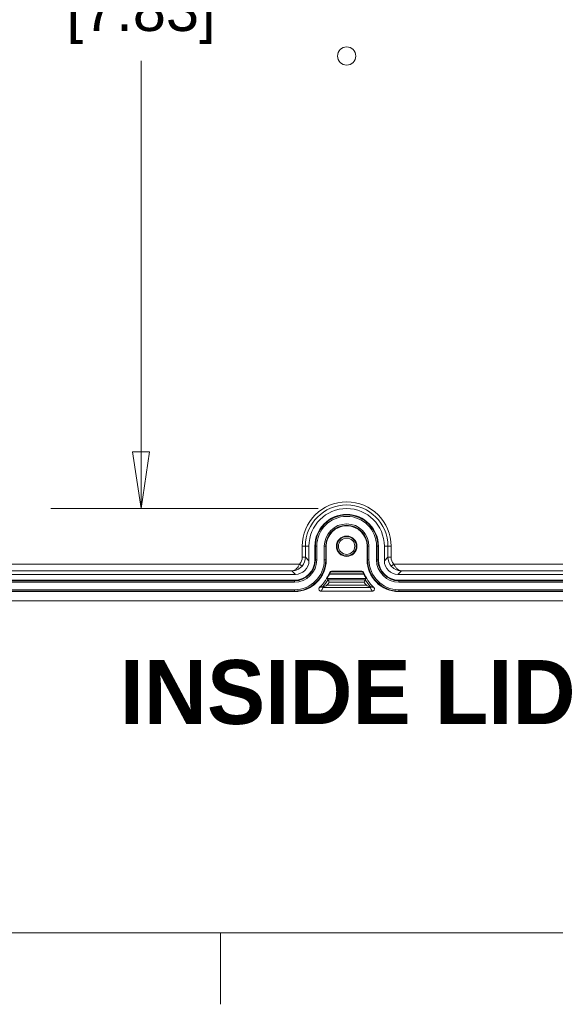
# Model space of a CAD drawing. Header units: millimetres. Extents: x 32 to 1714, y 32 to 1317.
# Tile 13 of 28: x 829 to 947, y 32 to 248. Entities that reach past the tile are written whole.
import ezdxf

# ---------------------------------------------------------------- set-up
doc = ezdxf.new("R2010")
doc.units = ezdxf.units.MM
doc.header["$LTSCALE"] = 6.25
for name, color, linetype, lineweight in [('Dimension (ANSI)', 7, 'Continuous', 9), ('Sketch Geometry (ANSI)', 7, 'Continuous', 9), ('Symbol (ANSI)', 7, 'Continuous', 9), ('Visible (ANSI)', 7, 'Continuous', 9), ('Visible Narrow (ANSI)', 7, 'Continuous', 9)]:
    doc.layers.add(name, color=color, linetype=linetype, lineweight=lineweight)
doc.styles.add('Label Text (ANSI)', font='arialbd.ttf')
doc.styles.add('Note Text (ANSI)', font='arial.ttf')
doc.dimstyles.new('Default - mm_inch (ANSI)', dxfattribs={"dimscale": 6.25, "dimtxt": 1.5, "dimasz": 2, "dimexe": 3.175, "dimexo": 1, "dimgap": 0.8, "dimtad": 0, "dimtih": 1, "dimtoh": 1, "dimrnd": 1e-08, "dimzin": 4, "dimdsep": 46, "dimtxsty": 'Note Text (ANSI)', "dimblk": 'Filled-1', "dimcen": 0.09, "dimdle": 10, "dimclrd": 256, "dimclre": 256, "dimclrt": 256, "dimadec": 1, "dimazin": 0, "dimtfac": 1.333333, "dimtofl": 0, "dimtmove": 0, "dimatfit": 3, "dimfxl": 1, "dimtolj": 1, "dimtzin": 0, "dimlwd": -1, "dimlwe": -1, "dimarcsym": 0})

# ---------------------------------------------------------------- blocks, each defined once
blk = doc.blocks.new('Borders Default Border')
at = {"layer": 'Sketch Geometry (ANSI)'}
blk.add_line((139.7, 7.62), (139.7, 5.104), dxfattribs=at)
at = {"layer": 'Sketch Geometry (ANSI)', "flags": 128}
blk.add_lwpolyline([(7.62, 7.62), (7.62, 208.28), (271.78, 208.28), (271.78, 7.62), (7.62, 7.62)], dxfattribs=at)
blk = doc.blocks.new('Filled-1')
at = {"color": 0}
for p, q in [((0, 0), (-1, 0.15)), ((-1, 0.15), (-1, -0.15)), ((-1, 0), (0, 0)), ((-1, -0.15), (0, 0))]:
    blk.add_line(p, q, dxfattribs=at)
at = {"color": 0, "flags": 128}
blk.add_lwpolyline([(-1, -0.15), (0, 0), (-1, 0.15), (-1, -0.15)], dxfattribs=at)
at = {"color": 0}
blk.add_solid([(-1, -0.15), (0, 0), (-1, 0.15), (-1, -0.15)], dxfattribs=at)
blk = doc.blocks.new('*D33')
at = {"layer": 'Defpoints', "color": 0, "transparency": 16777216}
for p in [(900.87, 339.83), (855.7, 140.88), (900.87, 140.88)]:
    blk.add_point(p, dxfattribs=at)
at = {"layer": 'Dimension (ANSI)', "transparency": 16777216}
for p, q in [((894.62, 339.83), (835.85, 339.83)), ((855.7, 327.33), (855.7, 280.92)), ((855.7, 153.38), (855.7, 239.33)), ((894.62, 140.88), (835.85, 140.88))]:
    blk.add_line(p, q, dxfattribs=at)
at = {"layer": 'Dimension (ANSI)', "transparency": 16777216, "xscale": 12.5, "yscale": 12.5, "zscale": 12.5}
for p, rotation in [((855.7, 339.83), 90), ((855.7, 140.88), 270)]:
    blk.add_blockref('Filled-1', p, dxfattribs=dict(at, rotation=rotation))
at = {"layer": 'Dimension (ANSI)', "transparency": 16777216, "char_height": 9.375, "attachment_point": 5, "style": 'Note Text (ANSI)'}
for s, insert in [('\\A1; 198.95', (855.7, 269.92)), ('\\A1;[7.83]', (855.7, 249.12))]:
    blk.add_mtext(s, dxfattribs=dict(at, insert=insert))

msp = doc.modelspace()

# ---------------------------------------------------------------- linework, layer by layer
at = {"layer": 'Visible (ANSI)'}
for p, q in [((892.591, 132.5969), (892.591, 129.4037)), ((893.8881, 129.6037), (893.8881, 132.5969)), ((896.3825, 132.5969), (896.3825, 129.6037)), ((905.3622, 129.6037), (905.3622, 132.5969)), ((907.8566, 132.5969), (907.8566, 129.6037)), ((909.1537, 129.4037), (909.1537, 132.5969)), ((889.5982, 126.4109), (775.6596, 126.4109)), ((897.5462, 127.1093), (904.1984, 127.1093)), ((1026.0851, 126.4109), (912.1465, 126.4109)), ((775.959, 125.1138), (889.3982, 125.1138)), ((912.3465, 125.1138), (1025.7856, 125.1138)), ((889.3982, 122.6194), (775.959, 122.6194)), ((906.4671, 122.7192), (895.2776, 122.7192)), ((1025.7856, 122.6194), (912.3465, 122.6194)), ((1042.554, 120.6239), (759.1906, 120.6239))]:
    msp.add_line(p, q, dxfattribs=at)
for radius in [2.2449, 2.1213, 1.7959]:
    msp.add_circle((900.8723, 132.5969), radius, dxfattribs=at)
for centre, radius, start, end in [((900.8723, 132.5969), 8.2813, 0, 180), ((900.8723, 132.5969), 6.9843, 0, 180), ((900.8723, 132.5969), 4.4899, 0, 180), ((889.3982, 129.6037), 6.9843, 270, 0), ((889.3982, 129.6037), 4.4899, 270, 0), ((912.3465, 129.6037), 6.9843, 180, 270), ((912.3465, 129.6037), 4.4899, 180, 270), ((889.3982, 129.6037), 8.1815, 312.635968, 339.828729), ((897.5462, 126.6104), 0.4989, 90, 159.828729), ((889.3982, 129.6037), 8.2947, 337.941525, 338.03841), ((904.1984, 126.6104), 0.4989, 20.171271, 90), ((912.3465, 129.6037), 8.2947, 201.96159, 202.058475), ((912.3465, 129.6037), 8.1816, 200.171271, 227.364032)]:
    msp.add_arc(centre, radius, start, end, dxfattribs=at)
for centre, major_axis in [((889.5973, 129.4046), (2.1172, -2.1172)), ((912.1474, 129.4046), (-2.1172, -2.1172))]:
    msp.add_ellipse(centre, major_axis=major_axis, ratio=0.99969546, start_param=5.49793944, end_param=7.06843118, dxfattribs=at)
for points, knots in [([(896.6114, 125.4909), (896.6108, 125.4919), (896.6243, 125.5175), (896.6767, 125.6161), (896.7158, 125.6895), (896.804, 125.8623), (896.8605, 125.9767), (896.9756, 126.2261), (897.0341, 126.361), (897.0858, 126.4886)], [0.000440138, 0.000440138, 0.000440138, 0.000440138, 0.037627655, 0.037627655, 0.075255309, 0.075255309, 0.116934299, 0.116934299, 0.158260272, 0.158260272, 0.158260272, 0.158260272]), ([(897.091, 126.5016), (897.1156, 126.5624), (897.141, 126.6279), (897.1706, 126.7077), (897.1773, 126.726), (897.1837, 126.7436)], [0.2357563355, 0.2357563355, 0.2357563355, 0.2357563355, 0.2554505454, 0.2554505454, 0.2614700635, 0.2614700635, 0.2614700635, 0.2614700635]), ([(897.1837, 126.7436), (897.1849, 126.7469), (897.1861, 126.7502), (897.2046, 126.7973), (897.2292, 126.8354), (897.293, 126.9095), (897.3408, 126.9442), (897.4425, 126.9894), (897.4965, 126.9999), (897.5462, 127.0004)], [0.208771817, 0.208771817, 0.208771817, 0.208771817, 0.2098912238, 0.2098912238, 0.2250994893, 0.2250994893, 0.2476719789, 0.2476719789, 0.2702444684, 0.2702444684, 0.2702444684, 0.2702444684]), ([(904.1984, 127.0004), (904.2482, 126.9999), (904.3021, 126.9894), (904.4039, 126.9442), (904.4516, 126.9095), (904.5155, 126.8354), (904.54, 126.7973), (904.5586, 126.7502), (904.5598, 126.7469), (904.561, 126.7436)], [0, 0, 0, 0, 0.0225724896, 0.0225724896, 0.0451449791, 0.0451449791, 0.0603532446, 0.0603532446, 0.0614726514, 0.0614726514, 0.0614726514, 0.0614726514]), ([(904.561, 126.7436), (904.5674, 126.726), (904.5741, 126.7077), (904.6037, 126.6279), (904.6291, 126.5624), (904.6536, 126.5016)], [0.0519662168, 0.0519662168, 0.0519662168, 0.0519662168, 0.0579857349, 0.0579857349, 0.0776799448, 0.0776799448, 0.0776799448, 0.0776799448]), ([(904.6589, 126.4886), (904.7106, 126.361), (904.769, 126.2261), (904.8842, 125.9767), (904.9407, 125.8623), (905.0289, 125.6895), (905.0679, 125.6161), (905.1204, 125.5175), (905.1339, 125.4919), (905.1332, 125.4909)], [0.46969976, 0.46969976, 0.46969976, 0.46969976, 0.511025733, 0.511025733, 0.552704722, 0.552704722, 0.590332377, 0.590332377, 0.627519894, 0.627519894, 0.627519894, 0.627519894]), ([(894.9399, 123.5847), (894.8919, 123.5405), (894.853, 123.4874), (894.7977, 123.3685), (894.7821, 123.3039), (894.7767, 123.1722), (894.7871, 123.1063), (894.8324, 122.9842), (894.8662, 122.9289), (894.9513, 122.8358), (895.0012, 122.7982), (895.093, 122.7528), (895.1314, 122.7394), (895.206, 122.7231), (895.2418, 122.7192), (895.2776, 122.7192)], [0, 0, 0, 0, 0.019616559, 0.019616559, 0.03940992, 0.03940992, 0.059262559, 0.059262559, 0.078574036, 0.078574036, 0.097191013, 0.097191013, 0.109372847, 0.109372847, 0.120152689, 0.120152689, 0.120152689, 0.120152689]), ([(895.5912, 123.576), (895.5856, 123.5879), (895.5823, 123.6007), (895.5801, 123.6399), (895.5891, 123.6653), (895.6066, 123.6847), (895.6068, 123.6849), (895.607, 123.6852)], [-0.0289798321, -0.0289798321, -0.0289798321, -0.0289798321, -0.0193309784, -0.0193309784, 0, 0, 0.0002131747, 0.0002131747, 0.0002131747, 0.0002131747]), ([(895.5912, 123.576), (895.6498, 123.6008), (895.7229, 123.632), (896.0117, 123.7582), (896.2765, 123.8789), (896.544, 124.0092), (896.5454, 124.0099), (896.5468, 124.0106)], [-0.125718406, -0.125718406, -0.125718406, -0.125718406, -0.089016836, -0.089016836, 0, 0, 0.000459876, 0.000459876, 0.000459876, 0.000459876]), ([(895.6813, 123.5118), (895.681, 123.5118), (895.6808, 123.5118), (895.6563, 123.513), (895.6332, 123.5229), (895.6049, 123.5501), (895.5967, 123.5624), (895.5912, 123.576)], [-0.0283344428, -0.0283344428, -0.0283344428, -0.0283344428, -0.0282288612, -0.0282288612, -0.0193584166, -0.0193584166, -0.0140855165, -0.0140855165, -0.0140855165, -0.0140855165]), ([(897.0475, 124.7176), (897.0469, 124.7187), (897.0463, 124.7197), (897.0055, 124.7942), (896.9651, 124.8674), (896.8938, 124.9954), (896.8627, 125.051), (896.8146, 125.1363), (896.7967, 125.1679), (896.7748, 125.2065), (896.7694, 125.216), (896.7691, 125.2165)], [-0.1689592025, -0.1689592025, -0.1689592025, -0.1689592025, -0.1685990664, -0.1685990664, -0.1434423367, -0.1434423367, -0.1207949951, -0.1207949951, -0.101302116, -0.101302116, -0.0847357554, -0.0847357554, -0.0847357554, -0.0847357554]), ([(904.6972, 124.7176), (904.6978, 124.7187), (904.6983, 124.7197), (904.7392, 124.7942), (904.7796, 124.8674), (904.8508, 124.9954), (904.882, 125.051), (904.9301, 125.1363), (904.948, 125.1679), (904.9699, 125.2065), (904.9753, 125.216), (904.9755, 125.2165)], [-0.000360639, -0.000360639, -0.000360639, -0.000360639, 0, 0, 0.0251918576, 0.0251918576, 0.047870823, 0.047870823, 0.0673909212, 0.0673909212, 0.0839804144, 0.0839804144, 0.0839804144, 0.0839804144]), ([(905.1979, 124.0106), (905.1992, 124.0099), (905.2006, 124.0092), (905.4668, 123.8796), (905.7303, 123.7593), (906.02, 123.6327), (906.0941, 123.6011), (906.1534, 123.576)], [-0.0799855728, -0.0799855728, -0.0799855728, -0.0799855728, -0.0796987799, -0.0796987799, -0.0244511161, -0.0244511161, -0.0013018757, -0.0013018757, -0.0013018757, -0.0013018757]), ([(906.1534, 123.576), (906.1487, 123.5641), (906.1417, 123.5532), (906.1148, 123.5244), (906.0901, 123.5131), (906.0639, 123.5118), (906.0636, 123.5118), (906.0633, 123.5118)], [-0.0284698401, -0.0284698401, -0.0284698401, -0.0284698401, -0.0191642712, -0.0191642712, 0, 0, 0.0002123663, 0.0002123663, 0.0002123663, 0.0002123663]), ([(906.1377, 123.6852), (906.1378, 123.6849), (906.138, 123.6847), (906.1543, 123.6666), (906.1633, 123.6433), (906.1632, 123.6041), (906.1599, 123.5895), (906.1534, 123.576)], [-0.0283132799, -0.0283132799, -0.0283132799, -0.0283132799, -0.0282076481, -0.0282076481, -0.0192820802, -0.0192820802, -0.0138586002, -0.0138586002, -0.0138586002, -0.0138586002]), ([(906.4671, 122.7192), (906.5323, 122.7192), (906.5969, 122.732), (906.718, 122.782), (906.7733, 122.8189), (906.8665, 122.9121), (906.9034, 122.9677), (906.9528, 123.0882), (906.9655, 123.1518), (906.9659, 123.2779), (906.9546, 123.3393), (906.9178, 123.4349), (906.8987, 123.4708), (906.8548, 123.5334), (906.8312, 123.5605), (906.8048, 123.5847)], [0, 0, 0, 0, 0.019613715, 0.019613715, 0.039404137, 0.039404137, 0.059255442, 0.059255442, 0.078567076, 0.078567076, 0.09718614, 0.09718614, 0.109370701, 0.109370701, 0.120152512, 0.120152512, 0.120152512, 0.120152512])]:
    msp.add_open_spline(points, degree=3, knots=knots, dxfattribs=at)
for points in [[(896.7691, 125.2165), (896.6903, 125.3551), (896.6114, 125.4909)], [(905.1332, 125.4909), (905.0544, 125.3551), (904.9755, 125.2165)]]:
    msp.add_open_spline(points, degree=2, dxfattribs=at)
at = {"layer": 'Visible Narrow (ANSI)'}
for p, q in [((891.1035, 132.5969), (891.1035, 130.1928)), ((891.1035, 132.5969), (891.8019, 132.5969)), ((891.8019, 130.1928), (891.8019, 132.5969)), ((892.591, 132.5969), (891.8019, 132.5969)), ((893.8881, 132.5969), (894.0063, 132.5969)), ((894.0063, 132.5969), (894.0063, 129.6037)), ((894.3053, 132.5969), (894.0063, 132.5969)), ((894.3053, 129.6037), (894.3053, 132.5969)), ((896.2643, 132.5969), (895.9652, 132.5969)), ((895.9652, 132.5969), (895.9652, 129.6037)), ((896.2643, 129.6037), (896.2643, 132.5969)), ((896.3825, 132.5969), (896.2643, 132.5969)), ((905.3622, 132.5969), (905.4804, 132.5969)), ((905.4804, 132.5969), (905.4804, 129.6037)), ((905.4804, 132.5969), (905.7794, 132.5969)), ((905.7794, 129.6037), (905.7794, 132.5969)), ((907.4394, 132.5969), (907.7384, 132.5969)), ((907.4394, 132.5969), (907.4394, 129.6037)), ((907.8566, 132.5969), (907.7384, 132.5969)), ((907.7384, 129.6037), (907.7384, 132.5969)), ((909.1537, 132.5969), (909.9428, 132.5969)), ((910.6411, 132.5969), (909.9428, 132.5969)), ((909.9428, 132.5969), (909.9428, 130.1928)), ((910.6411, 130.1928), (910.6411, 132.5969)), ((891.1035, 130.1928), (891.8019, 130.1928)), ((892.591, 129.4037), (891.8019, 130.1928)), ((909.9428, 130.1928), (909.1537, 129.4037)), ((910.6411, 130.1928), (909.9428, 130.1928)), ((890.5366, 128.6827), (775.5553, 128.6827)), ((890.5366, 128.6827), (891.0623, 128.2232)), ((893.8881, 129.6037), (894.0063, 129.6037)), ((894.3053, 129.6037), (894.0063, 129.6037)), ((896.2643, 129.6037), (895.9652, 129.6037)), ((896.3825, 129.6037), (896.2643, 129.6037)), ((905.3622, 129.6037), (905.4804, 129.6037)), ((905.4804, 129.6037), (905.7794, 129.6037)), ((907.4394, 129.6037), (907.7384, 129.6037)), ((907.8566, 129.6037), (907.7384, 129.6037)), ((911.208, 128.6827), (910.6823, 128.2232)), ((1026.1894, 128.6827), (911.208, 128.6827)), ((776.0473, 127.1863), (888.8228, 127.1863)), ((888.8228, 127.1863), (889.5982, 126.4109)), ((897.078, 126.7825), (897.1837, 126.7436)), ((904.6589, 126.4886), (897.0858, 126.4886)), ((897.091, 126.5016), (904.6536, 126.5016)), ((897.5462, 127.0004), (897.5462, 127.1093)), ((904.1984, 127.0004), (897.5462, 127.0004)), ((904.1984, 127.1093), (904.1984, 127.0004)), ((904.561, 126.7436), (904.6667, 126.7825)), ((912.1465, 126.4109), (912.9219, 127.1863)), ((912.9219, 127.1863), (1025.6974, 127.1863)), ((889.3982, 124.9956), (775.959, 124.9956)), ((775.959, 124.6966), (889.3982, 124.6966)), ((889.3982, 125.1138), (889.3982, 124.9956)), ((889.3982, 124.6966), (889.3982, 124.9956)), ((895.6813, 123.5118), (906.0633, 123.5118)), ((905.1979, 124.0106), (896.5468, 124.0106)), ((896.6114, 125.4909), (905.1332, 125.4909)), ((904.9755, 125.2165), (896.7691, 125.2165)), ((897.0475, 124.7176), (904.6972, 124.7176)), ((912.3465, 125.1138), (912.3465, 124.9956)), ((1025.7856, 124.9956), (912.3465, 124.9956)), ((912.3465, 124.6966), (912.3465, 124.9956)), ((912.3465, 124.6966), (1025.7856, 124.6966)), ((889.3982, 123.0367), (775.959, 123.0367)), ((775.959, 122.7376), (889.3982, 122.7376)), ((889.3982, 122.7376), (889.3982, 123.0367)), ((889.3982, 122.6194), (889.3982, 122.7376)), ((912.3465, 123.0367), (912.3465, 122.7376)), ((1025.7856, 123.0367), (912.3465, 123.0367)), ((912.3465, 122.7376), (1025.7856, 122.7376)), ((912.3465, 122.6194), (912.3465, 122.7376))]:
    msp.add_line(p, q, dxfattribs=at)
msp.add_circle((900.8723, 240.3539), 1.9955, dxfattribs=at)
for centre, radius, start, end in [((900.8723, 132.5969), 9.7688, 0, 180), ((900.8723, 132.5969), 9.0705, 0, 180), ((900.8723, 132.5969), 6.8661, 0, 180), ((900.8723, 132.5969), 6.567, 0, 180), ((900.8723, 132.5969), 4.9071, 0, 180), ((900.8723, 132.5969), 4.6081, 0, 180), ((889.3982, 129.6037), 4.6081, 270, 0), ((889.3982, 129.6037), 6.8661, 270, 0), ((889.3982, 129.6037), 4.9071, 270, 0), ((889.3982, 129.6037), 6.567, 270, 0), ((912.3465, 129.6037), 6.8661, 180, 270), ((912.3465, 129.6037), 6.567, 180, 270), ((912.3465, 129.6037), 4.9071, 180, 270), ((912.3465, 129.6037), 4.6081, 180, 270), ((889.3982, 129.6037), 8.5778, 316.371184, 329.23862), ((889.3982, 129.6037), 9.0766, 321.960109, 327.431062), ((912.3465, 129.6037), 9.0766, 212.568938, 218.039891), ((912.3465, 129.6037), 8.5778, 210.76138, 223.628816)]:
    msp.add_arc(centre, radius, start, end, dxfattribs=at)
for centre, major_axis, ratio, start_param, end_param in [((888.8084, 130.1935), (1.6232, -1.6232), 0.99969546, 0.06706627, 0.78524587), ((888.8084, 130.1935), (2.1169, -2.1169), 0.99983753, 0.06706627, 0.78524587), ((912.9363, 130.1935), (-2.1169, -2.1169), 0.99983753, 5.49793944, 6.21611903), ((912.9363, 130.1935), (-1.6232, -1.6232), 0.99969546, 5.49793944, 6.21611903)]:
    msp.add_ellipse(centre, major_axis=major_axis, ratio=ratio, start_param=start_param, end_param=end_param, dxfattribs=at)
for points, knots in [([(890.5366, 128.6827), (890.4804, 128.562), (890.4204, 128.4465), (890.2577, 128.1654), (890.1522, 128.013), (889.8824, 127.6851), (889.7129, 127.5324), (889.3072, 127.2685), (889.0636, 127.191), (888.8228, 127.1863)], [0, 0, 0, 0, 0.025708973, 0.025708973, 0.066843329, 0.066843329, 0.127617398, 0.127617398, 0.211928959, 0.211928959, 0.211928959, 0.211928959]), ([(888.8228, 127.1863), (889.1377, 127.1889), (889.4561, 127.242), (889.9864, 127.4244), (890.208, 127.5302), (890.5605, 127.7578), (890.6983, 127.8636), (890.9106, 128.0589), (890.9889, 128.1393), (891.0623, 128.2232)], [-0.211928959, -0.211928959, -0.211928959, -0.211928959, -0.127617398, -0.127617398, -0.066843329, -0.066843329, -0.025708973, -0.025708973, 0, 0, 0, 0]), ([(910.6823, 128.2232), (910.7762, 128.1158), (910.8782, 128.0144), (911.1556, 127.7743), (911.336, 127.6509), (911.7389, 127.4321), (911.9608, 127.3453), (912.4285, 127.2211), (912.6763, 127.1883), (912.9219, 127.1863)], [-0.211149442, -0.211149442, -0.211149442, -0.211149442, -0.178254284, -0.178254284, -0.12562203, -0.12562203, -0.064982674, -0.064982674, 0.000779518, 0.000779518, 0.000779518, 0.000779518]), ([(912.9219, 127.1863), (912.734, 127.19), (912.5445, 127.2379), (912.1867, 127.418), (912.017, 127.5434), (911.7087, 127.8591), (911.5706, 128.0369), (911.3582, 128.3824), (911.28, 128.5283), (911.208, 128.6827)], [-0.000779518, -0.000779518, -0.000779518, -0.000779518, 0.064982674, 0.064982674, 0.12562203, 0.12562203, 0.178254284, 0.178254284, 0.211149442, 0.211149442, 0.211149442, 0.211149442]), ([(895.607, 123.6852), (895.5537, 123.6756), (895.5002, 123.6664), (895.3907, 123.6483), (895.3345, 123.6394), (895.2783, 123.6309), (895.222, 123.6224), (895.1656, 123.6143), (895.0528, 123.5989), (894.9964, 123.5917), (894.9399, 123.5847)], [-4.55792212, -4.55792212, -4.55792212, -4.55792212, -3.45541051, -3.45541051, -2.30334502, -2.30334502, -2.30334502, -1.15167251, -1.15167251, -0.00676832, -0.00676832, -0.00676832, -0.00676832]), ([(895.2776, 122.7192), (895.3138, 122.7857), (895.3493, 122.8522), (895.4194, 122.9855), (895.4539, 123.0523), (895.4879, 123.1192), (895.5219, 123.186), (895.5554, 123.2529), (895.6198, 123.3838), (895.6508, 123.4477), (895.6813, 123.5118)], [0.00633215, 0.00633215, 0.00633215, 0.00633215, 1.15167251, 1.15167251, 2.30334502, 2.30334502, 2.30334502, 3.45541051, 3.45541051, 4.55826862, 4.55826862, 4.55826862, 4.55826862]), ([(906.0633, 123.5118), (906.0939, 123.4477), (906.1249, 123.3838), (906.1893, 123.2529), (906.2228, 123.186), (906.2568, 123.1192), (906.2907, 123.0523), (906.3253, 122.9855), (906.3954, 122.8522), (906.4309, 122.7857), (906.4671, 122.7192)], [0.04842143, 0.04842143, 0.04842143, 0.04842143, 1.15127953, 1.15127953, 2.30334502, 2.30334502, 2.30334502, 3.45501753, 3.45501753, 4.6003579, 4.6003579, 4.6003579, 4.6003579]), ([(906.8048, 123.5847), (906.7482, 123.5917), (906.6919, 123.5989), (906.5791, 123.6143), (906.5227, 123.6224), (906.4664, 123.6309), (906.4101, 123.6394), (906.354, 123.6483), (906.2444, 123.6664), (906.191, 123.6756), (906.1377, 123.6852)], [-4.59992172, -4.59992172, -4.59992172, -4.59992172, -3.45501753, -3.45501753, -2.30334502, -2.30334502, -2.30334502, -1.15127953, -1.15127953, -0.04876792, -0.04876792, -0.04876792, -0.04876792])]:
    msp.add_open_spline(points, degree=3, knots=knots, dxfattribs=at)

# ---------------------------------------------------------------- block references
at = {"xscale": 6.25, "yscale": 6.25, "zscale": 6.25}
msp.add_blockref('Borders Default Border', (0, 0), dxfattribs=at)

# ---------------------------------------------------------------- texts
at = {"layer": 'Symbol (ANSI)', "insert": (850.9698, 93.3091), "char_height": 14.0625, "attachment_point": 7, "style": 'Label Text (ANSI)'}
msp.add_mtext('INSIDE LID', dxfattribs=at)

# ---------------------------------------------------------------- dimensions: what is measured, and where the dimension line sits
at = {"layer": 'Dimension (ANSI)'}
dim = msp.add_linear_dim(base=(855.6968, 140.8783), p1=(900.8723, 339.8296), p2=(900.8723, 140.8783), angle=90, text=' <>\\X[7.83]', dimstyle='Default - mm_inch (ANSI)', override={"dimgap": 0.8, "dimdec": 2, "dimpost": '\\X', "dimtol": 0, "dimlim": 0, "dimtp": 0, "dimtm": 0, "dimtdec": 2, "dimatfit": 1}, dxfattribs=at)
dim.commit()
dim.dimension.update_dxf_attribs({"geometry": '*D33', "text_midpoint": (855.6968, 260.1296), "dimtype": 160})

doc.saveas('drawing.dxf')
